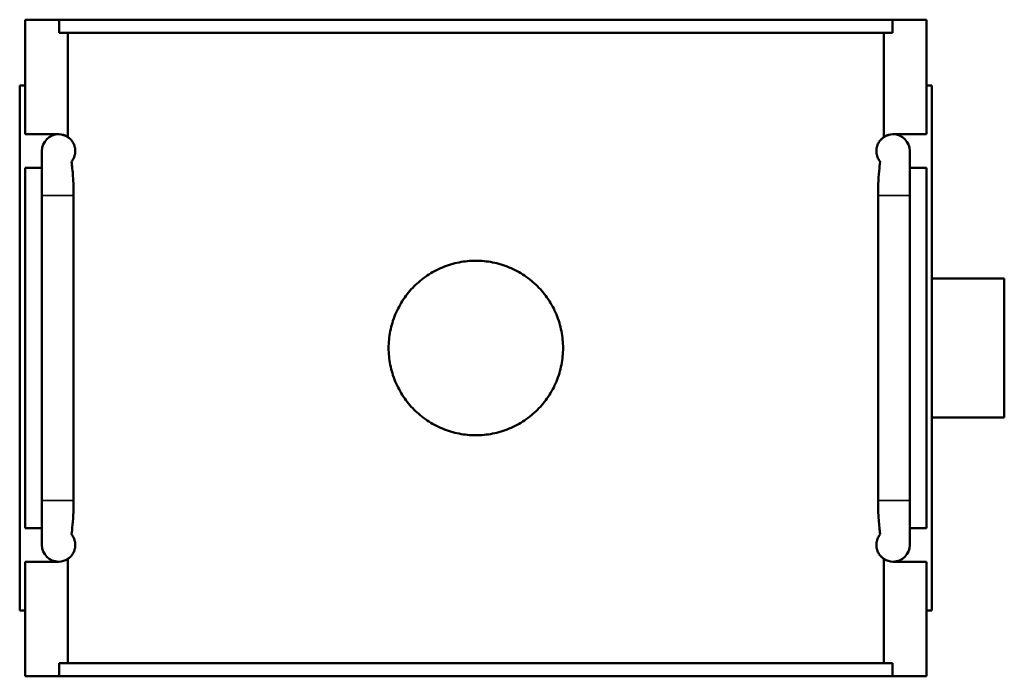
# Model space of a CAD drawing. Header units: millimetres. Extents: x 0 to 898, y -421 to 963.
# Tile 5 of 6: x 326 to 503, y 695 to 813. Entities that reach past the tile are written whole.
import ezdxf

# ---------------------------------------------------------------- set-up
doc = ezdxf.new("R2010")
doc.units = ezdxf.units.MM
doc.layers.add('Visible (ANSI)', color=7, linetype='Continuous', lineweight=50)
doc.layers.add('Visible Narrow (ANSI)', color=7, linetype='Continuous', lineweight=35)

msp = doc.modelspace()

# ---------------------------------------------------------------- linework, layer by layer
at = {"layer": 'Visible (ANSI)'}
for p, q in [((327.031, 792.286), (327.031, 812.886)), ((327.031, 812.886), (333.144, 812.886)), ((482.919, 812.886), (333.144, 812.886)), ((333.144, 810.526), (333.144, 812.886)), ((482.919, 812.886), (489.031, 812.886)), ((482.919, 812.886), (482.919, 810.526)), ((489.031, 792.286), (489.031, 812.886)), ((333.144, 810.526), (482.919, 810.526)), ((334.677, 791.81), (334.677, 810.526)), ((481.386, 791.81), (481.386, 810.526)), ((327.031, 801.086), (326.031, 801.086)), ((326.031, 706.686), (326.031, 801.086)), ((489.031, 801.086), (490.031, 801.086)), ((490.031, 706.686), (490.031, 801.086)), ((327.031, 792.286), (333.056, 792.286)), ((334.677, 791.794), (334.677, 791.81)), ((481.386, 791.794), (481.386, 791.81)), ((483.007, 792.286), (489.031, 792.286)), ((330.031, 789.286), (330.031, 781.286)), ((486.031, 781.286), (486.031, 789.286)), ((327.031, 721.486), (327.031, 786.286)), ((330.031, 786.286), (327.031, 786.286)), ((489.031, 786.286), (486.031, 786.286)), ((489.031, 721.486), (489.031, 786.286)), ((330.031, 726.486), (330.031, 781.286)), ((335.729, 781.286), (335.729, 726.486)), ((480.333, 726.486), (480.333, 781.286)), ((486.031, 781.286), (486.031, 726.486)), ((490.031, 766.386), (503.031, 766.386)), ((503.031, 741.386), (503.031, 766.386)), ((490.031, 741.386), (503.031, 741.386)), ((330.031, 726.486), (330.031, 718.486)), ((486.031, 718.486), (486.031, 726.486)), ((327.031, 721.486), (330.031, 721.486)), ((486.031, 721.486), (489.031, 721.486)), ((327.031, 694.886), (327.031, 715.486)), ((333.056, 715.486), (327.031, 715.486)), ((334.677, 715.961), (334.677, 715.977)), ((334.677, 697.246), (334.677, 715.961)), ((481.386, 715.961), (481.386, 715.977)), ((481.386, 697.246), (481.386, 715.961)), ((489.031, 715.486), (483.007, 715.486)), ((489.031, 694.886), (489.031, 715.486)), ((326.031, 706.686), (327.031, 706.686)), ((490.031, 706.686), (489.031, 706.686)), ((333.144, 697.246), (482.919, 697.246)), ((333.144, 694.886), (333.144, 697.246)), ((482.919, 697.246), (482.919, 694.886)), ((333.144, 694.886), (327.031, 694.886)), ((482.919, 694.886), (333.144, 694.886)), ((489.031, 694.886), (482.919, 694.886))]:
    msp.add_line(p, q, dxfattribs=at)
for centre, start, end in [((333.031, 789.286), 90, 180), ((333.031, 789.286), 56.73221, 90), ((333.056, 789.286), 57.28631, 90), ((483.007, 789.286), 90, 122.71369), ((483.031, 789.286), 90, 123.26779), ((483.031, 789.286), 0, 90), ((333.031, 718.486), 180, 270), ((483.031, 718.486), 270, 0), ((333.031, 718.486), 270, 303.26779), ((333.056, 718.486), 270, 302.71369), ((483.031, 718.486), 236.73221, 270), ((483.007, 718.486), 237.28631, 270)]:
    msp.add_arc(centre, 3, start, end, dxfattribs=at)
for points, knots in [([(334.677, 791.794), (334.736, 791.755), (334.797, 791.712), (334.987, 791.566), (335.121, 791.448), (335.393, 791.147), (335.531, 790.969), (335.771, 790.527), (335.892, 790.255), (335.984, 789.825), (336.001, 789.724), (336.025, 789.509), (336.031, 789.394), (336.031, 789.177), (336.025, 789.063), (336.001, 788.847), (335.984, 788.746), (335.892, 788.316), (335.771, 788.044), (335.559, 787.653), (335.448, 787.499), (335.338, 787.368)], [0.95953839, 0.95953839, 0.95953839, 0.95953839, 1.04215603, 1.04215603, 1.2158487, 1.2158487, 1.38954137, 1.38954137, 1.51986951, 1.51986951, 1.55232167, 1.55232167, 1.58477384, 1.58477384, 1.617226, 1.617226, 1.64967817, 1.64967817, 1.7800063, 1.7800063, 1.91907939, 1.91907939, 1.91907939, 1.91907939]), ([(480.724, 787.368), (480.615, 787.499), (480.504, 787.653), (480.292, 788.044), (480.17, 788.316), (480.079, 788.746), (480.061, 788.847), (480.038, 789.063), (480.031, 789.177), (480.031, 789.394), (480.038, 789.509), (480.061, 789.724), (480.079, 789.825), (480.17, 790.255), (480.292, 790.527), (480.531, 790.969), (480.67, 791.147), (480.942, 791.448), (481.075, 791.566), (481.266, 791.712), (481.326, 791.755), (481.386, 791.794)], [1.25026049, 1.25026049, 1.25026049, 1.25026049, 1.38933862, 1.38933862, 1.51966265, 1.51966265, 1.55211425, 1.55211425, 1.58456585, 1.58456585, 1.61701745, 1.61701745, 1.64946905, 1.64946905, 1.77979308, 1.77979308, 1.9534604, 1.9534604, 2.12712773, 2.12712773, 2.2097981, 2.2097981, 2.2097981, 2.2097981]), ([(335.338, 787.368), (335.453, 786.563), (335.543, 785.699), (335.69, 783.658), (335.729, 782.46), (335.729, 781.286)], [0.43522614, 0.43522614, 0.43522614, 0.43522614, 0.71500663, 0.71500663, 1.06807594, 1.06807594, 1.06807594, 1.06807594]), ([(480.333, 781.286), (480.333, 782.582), (480.382, 784.133), (480.582, 786.268), (480.648, 786.832), (480.724, 787.368)], [0, 0, 0, 0, 0.38901115, 0.38901115, 0.53594922, 0.53594922, 0.53594922, 0.53594922]), ([(423.711, 753.886), (423.711, 752.898), (423.616, 751.878), (423.218, 749.85), (422.915, 748.842), (422.114, 746.912), (421.616, 745.987), (420.465, 744.277), (419.813, 743.493), (418.424, 742.104), (417.64, 741.452), (415.93, 740.301), (415.005, 739.803), (413.074, 739.002), (412.067, 738.699), (410.039, 738.3), (409.019, 738.206), (407.044, 738.206), (406.023, 738.3), (403.996, 738.699), (402.988, 739.002), (401.057, 739.803), (400.132, 740.301), (398.423, 741.452), (397.638, 742.104), (396.249, 743.493), (395.597, 744.277), (394.447, 745.987), (393.949, 746.912), (393.148, 748.842), (392.844, 749.85), (392.446, 751.878), (392.351, 752.898), (392.351, 754.873), (392.446, 755.893), (392.844, 757.921), (393.148, 758.929), (393.949, 760.859), (394.447, 761.784), (395.597, 763.494), (396.249, 764.279), (397.638, 765.667), (398.423, 766.32), (400.132, 767.47), (401.057, 767.968), (402.988, 768.769), (403.996, 769.073), (406.023, 769.471), (407.044, 769.566), (409.019, 769.566), (410.039, 769.471), (412.067, 769.073), (413.074, 768.769), (415.005, 767.968), (415.93, 767.47), (417.64, 766.32), (418.424, 765.667), (419.813, 764.279), (420.465, 763.494), (421.616, 761.784), (422.114, 760.859), (422.915, 758.929), (423.218, 757.921), (423.616, 755.893), (423.711, 754.873), (423.711, 753.886)], [0, 0, 0, 0, 0.2962747, 0.2962747, 0.5925494, 0.5925494, 0.8888241, 0.8888241, 1.1850987, 1.1850987, 1.4813535, 1.4813535, 1.7776083, 1.7776083, 2.0738631, 2.0738631, 2.3701179, 2.3701179, 2.6663727, 2.6663727, 2.9626275, 2.9626275, 3.2588823, 3.2588823, 3.5551371, 3.5551371, 3.8514117, 3.8514117, 4.1476864, 4.1476864, 4.4439611, 4.4439611, 4.7402358, 4.7402358, 5.0365105, 5.0365105, 5.3327852, 5.3327852, 5.6290598, 5.6290598, 5.9253345, 5.9253345, 6.2215893, 6.2215893, 6.5178441, 6.5178441, 6.8140989, 6.8140989, 7.1103537, 7.1103537, 7.4066085, 7.4066085, 7.7028633, 7.7028633, 7.9991181, 7.9991181, 8.2953728, 8.2953728, 8.5916475, 8.5916475, 8.8879222, 8.8879222, 9.1841969, 9.1841969, 9.4804716, 9.4804716, 9.4804716, 9.4804716]), ([(335.729, 726.486), (335.729, 725.189), (335.68, 723.638), (335.48, 721.503), (335.414, 720.939), (335.338, 720.403)], [0, 0, 0, 0, 0.38901108, 0.38901108, 0.53594923, 0.53594923, 0.53594923, 0.53594923]), ([(480.724, 720.403), (480.61, 721.209), (480.519, 722.073), (480.373, 724.113), (480.333, 725.311), (480.333, 726.486)], [0.43522607, 0.43522607, 0.43522607, 0.43522607, 0.71500659, 0.71500659, 1.06807587, 1.06807587, 1.06807587, 1.06807587]), ([(335.338, 720.403), (335.448, 720.272), (335.559, 720.118), (335.771, 719.727), (335.892, 719.455), (335.984, 719.025), (336.001, 718.924), (336.025, 718.709), (336.031, 718.594), (336.031, 718.377), (336.025, 718.263), (336.001, 718.047), (335.984, 717.946), (335.892, 717.516), (335.771, 717.244), (335.531, 716.803), (335.393, 716.624), (335.121, 716.323), (334.987, 716.205), (334.797, 716.059), (334.736, 716.016), (334.677, 715.977)], [1.25046829, 1.25046829, 1.25046829, 1.25046829, 1.38954137, 1.38954137, 1.51986951, 1.51986951, 1.55232167, 1.55232167, 1.58477384, 1.58477384, 1.617226, 1.617226, 1.64967817, 1.64967817, 1.7800063, 1.7800063, 1.95369898, 1.95369898, 2.12739165, 2.12739165, 2.21000929, 2.21000929, 2.21000929, 2.21000929]), ([(481.386, 715.977), (481.326, 716.016), (481.266, 716.059), (481.075, 716.205), (480.942, 716.324), (480.67, 716.624), (480.531, 716.803), (480.292, 717.244), (480.17, 717.516), (480.079, 717.946), (480.061, 718.047), (480.038, 718.263), (480.031, 718.377), (480.031, 718.594), (480.038, 718.709), (480.061, 718.924), (480.079, 719.025), (480.17, 719.455), (480.292, 719.727), (480.504, 720.118), (480.615, 720.272), (480.724, 720.403)], [0.9593336, 0.9593336, 0.9593336, 0.9593336, 1.04200397, 1.04200397, 1.2156713, 1.2156713, 1.38933862, 1.38933862, 1.51966265, 1.51966265, 1.55211425, 1.55211425, 1.58456585, 1.58456585, 1.61701745, 1.61701745, 1.64946905, 1.64946905, 1.77979308, 1.77979308, 1.91887121, 1.91887121, 1.91887121, 1.91887121])]:
    msp.add_open_spline(points, degree=3, knots=knots, dxfattribs=at)
at = {"layer": 'Visible Narrow (ANSI)'}
for p, q in [((335.529, 781.286), (330.058, 781.286)), ((480.533, 781.286), (486.004, 781.286)), ((335.529, 726.486), (330.058, 726.486)), ((480.533, 726.486), (486.004, 726.486))]:
    msp.add_line(p, q, dxfattribs=at)

doc.saveas('drawing.dxf')
